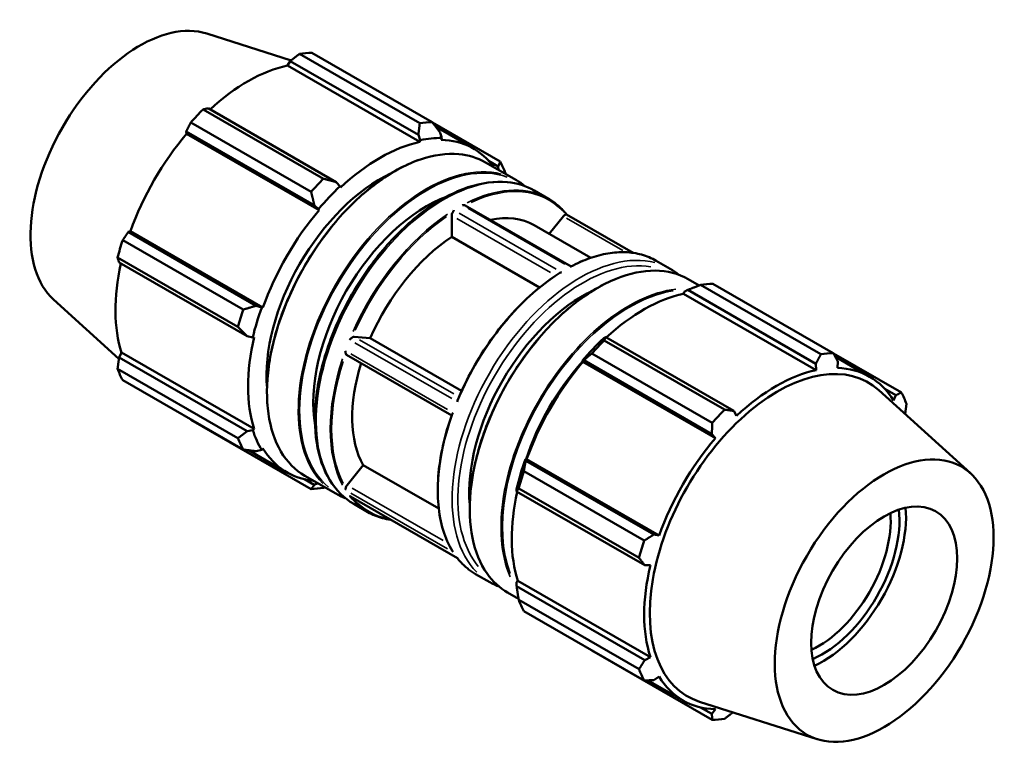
# Model space of a CAD drawing. Header units: inches. Extents: x -4.2 to 53.4, y -12.4 to 33.8.
# Tile 6 of 6: x 45.5 to 53.4, y 27.8 to 33.8. Entities that reach past the tile are written whole.
import ezdxf

# ---------------------------------------------------------------- set-up
doc = ezdxf.new("R2010")
doc.units = ezdxf.units.IN
doc.header["$MEASUREMENT"] = 0
doc.layers.add('Visible (ANSI)', color=7, linetype='Continuous', lineweight=50)
doc.layers.add('Visible Narrow (ANSI)', color=7, linetype='Continuous', lineweight=35)

msp = doc.modelspace()

# ---------------------------------------------------------------- linework, layer by layer
at = {"layer": 'Visible (ANSI)'}
for p, q in [((46.9719, 33.6609), (47.6496, 33.4452)), ((47.7163, 33.4966), (48.6837, 32.9395)), ((48.7834, 32.9492), (47.816, 33.5063)), ((47.6427, 33.4399), (47.6199, 33.4033)), ((48.6849, 32.79), (47.6199, 33.4033)), ((48.6724, 32.8469), (47.6427, 33.4399)), ((47.9104, 32.4942), (46.943, 33.0512)), ((46.9833, 33.0602), (48.0131, 32.4672)), ((46.8433, 32.9461), (47.8107, 32.389)), ((48.7868, 32.9448), (49.3303, 32.6318)), ((46.8068, 32.874), (46.8101, 32.8551)), ((47.8365, 32.281), (46.8068, 32.874)), ((47.8752, 32.2418), (46.8101, 32.8551)), ((48.6883, 32.8046), (48.6724, 32.8469)), ((48.8134, 32.9103), (49.1151, 32.7366)), ((48.8489, 32.864), (48.8612, 32.8214)), ((48.6849, 32.79), (48.6883, 32.8046)), ((48.8612, 32.8214), (48.8559, 32.8066)), ((49.2112, 32.6253), (49.4605, 32.4818)), ((49.3151, 32.5934), (49.2375, 32.6381)), ((49.3172, 32.5643), (49.3151, 32.5934)), ((48.0131, 32.4672), (48.0428, 32.4328)), ((48.0428, 32.4328), (48.0462, 32.4222)), ((49.6043, 32.399), (49.7177, 32.3336)), ((47.8699, 32.2505), (47.8365, 32.281)), ((47.8752, 32.2418), (47.8699, 32.2505)), ((49.8996, 31.7892), (49.0482, 32.2795)), ((48.9408, 32.1985), (48.9408, 32.026)), ((49.8387, 32.1925), (49.7243, 32.0503)), ((50.3996, 31.8977), (49.8639, 32.2062)), ((46.3585, 32.0728), (46.3406, 32.0664)), ((46.3406, 32.0664), (47.3703, 31.4735)), ((47.4235, 31.4595), (46.3585, 32.0728)), ((49.6024, 32.1205), (50.0581, 31.8581)), ((47.2638, 31.4418), (46.2964, 31.9989)), ((48.9408, 32.026), (49.6462, 31.6199)), ((46.2551, 31.8599), (47.2225, 31.3028)), ((47.2972, 31.2272), (46.2675, 31.8202)), ((50.5834, 31.8351), (50.6969, 31.7698)), ((50.8406, 31.687), (50.9293, 31.636)), ((50.8043, 31.5696), (50.8077, 31.5841)), ((50.8077, 31.5841), (50.8374, 31.6001)), ((50.8374, 31.6001), (51.8671, 31.0071)), ((51.9075, 31.083), (50.9401, 31.6401)), ((51.0398, 31.6498), (52.0072, 31.0927)), ((45.7409, 31.5232), (46.2659, 31.0468)), ((50.8043, 31.5696), (51.8693, 30.9563)), ((47.3703, 31.4735), (47.4134, 31.4598)), ((47.4134, 31.4598), (47.4235, 31.4595)), ((47.3418, 31.2187), (47.2972, 31.2272)), ((47.3527, 31.221), (47.3418, 31.2187)), ((48.2864, 31.2123), (48.1572, 31.2242)), ((48.2864, 31.2123), (49.0204, 30.7896)), ((50.1781, 31.2204), (50.1621, 31.2124)), ((50.1668, 31.1948), (51.1342, 30.6377)), ((51.2078, 30.6275), (50.1781, 31.2204)), ((46.2877, 31.0958), (46.2675, 31.0579)), ((46.2675, 31.0579), (47.2972, 30.4649)), ((47.3527, 30.4825), (46.2877, 31.0958)), ((48.9404, 30.5917), (48.0953, 31.0784)), ((49.9893, 31.03), (50.0016, 31.0342)), ((49.9945, 31.0213), (49.9893, 31.03)), ((49.9945, 31.0213), (51.0596, 30.408)), ((50.0016, 31.0342), (51.0313, 30.4412)), ((51.0345, 30.5325), (50.0671, 31.0896)), ((52.5541, 30.7754), (52.0091, 31.0892)), ((52.0239, 31.0615), (52.2995, 30.9028)), ((52.0403, 30.9728), (52.0437, 31.0243)), ((47.2225, 30.4086), (46.2551, 30.9657)), ((51.8671, 31.0071), (51.8693, 30.9563)), ((46.2964, 30.8742), (47.2638, 30.3172)), ((53.1096, 30.1264), (52.3739, 30.7941)), ((52.4219, 30.8044), (52.5099, 30.7537)), ((52.5099, 30.7537), (52.492, 30.7107)), ((51.2306, 30.5884), (51.2078, 30.6275)), ((47.8107, 29.9998), (46.8433, 30.5569)), ((47.2972, 30.4649), (47.3418, 30.4723)), ((47.3418, 30.4723), (47.3527, 30.4825)), ((51.0313, 30.4412), (51.0596, 30.408)), ((47.3073, 30.3112), (47.616, 30.1335)), ((47.4134, 30.3136), (47.3703, 30.3029)), ((47.4235, 30.3256), (47.4134, 30.3136)), ((49.5353, 30.2267), (49.5328, 30.2393)), ((49.5328, 30.2393), (49.5429, 30.2391)), ((49.5429, 30.2391), (50.6079, 29.6258)), ((48.2293, 30.1914), (48.1001, 30.0307)), ((48.2293, 30.1914), (48.8362, 29.8419)), ((50.565, 29.6337), (49.5353, 30.2267)), ((47.7567, 30.0783), (47.8365, 30.0324)), ((47.7605, 30.1062), (48.0098, 29.9626)), ((49.5202, 30.1425), (50.4876, 29.5854)), ((47.8365, 30.0324), (47.8647, 30.0462)), ((49.4612, 29.9982), (49.4622, 29.9805)), ((50.4463, 29.4463), (49.4789, 30.0034)), ((48.9863, 29.4435), (48.1259, 29.939)), ((49.4622, 29.9805), (50.4919, 29.3875)), ((48.1536, 29.8798), (48.267, 29.8145)), ((50.6079, 29.6258), (50.565, 29.6337)), ((50.4919, 29.3875), (50.5371, 29.3872)), ((49.1328, 29.316), (49.2462, 29.2506)), ((49.4612, 29.2518), (49.472, 29.262)), ((49.4622, 29.2182), (49.4612, 29.2518)), ((50.4919, 28.6252), (49.4622, 29.2182)), ((49.472, 29.262), (50.5371, 28.6487)), ((49.39, 29.1678), (49.4776, 29.1174)), ((49.4789, 29.1093), (50.4463, 28.5522)), ((50.4876, 28.4607), (49.5202, 29.0178)), ((50.0671, 28.7004), (51.0345, 28.1433)), ((50.5371, 28.6487), (50.4919, 28.6252)), ((50.565, 28.4632), (50.6079, 28.4918)), ((50.5192, 28.4617), (50.8004, 28.2997)), ((51.8786, 27.9887), (50.9318, 28.29)), ((51.0313, 28.1926), (50.9411, 28.2446)), ((51.0596, 28.2297), (51.0313, 28.1926))]:
    msp.add_line(p, q, dxfattribs=at)
for centre, major_axis, start_param, end_param in [((46.4342, 32.5472), (0.6204, 1.0773), 0.12525, 3.016343), ((47.3296, 32.0316), (0.8059, 1.3995), 0.343502, 0.438029), ((47.3005, 32.0483), (-0.7495, -1.3016), 3.619624, 4.213542), ((47.3296, 32.0316), (-0.8059, -1.3995), 4.270492, 4.36502), ((48.297, 31.4745), (0.8059, 1.3995), 0.343502, 0.438029), ((47.3005, 32.0483), (-0.7495, -1.3016), 4.405023, 5.015888), ((48.3656, 31.435), (0.7495, 1.3016), 0.478032, 1.088897), ((48.3656, 31.435), (0.7576, 1.3156), 0.303499, 0.478032), ((48.3656, 31.435), (0.7495, 1.3016), 6.028497, 6.586684), ((48.297, 31.4745), (0.8059, 1.3995), 5.841289, 5.935816), ((48.3656, 31.435), (-0.6447, -1.1196), 3.832876, 5.591902), ((48.297, 31.4745), (0.8059, 1.3995), 1.1289, 1.223427), ((48.3656, 31.435), (-0.7576, -1.3156), 4.23049, 4.405023), ((48.7408, 31.219), (-0.6447, -1.1196), 3.745741, 5.679037), ((48.3656, 31.435), (0.7495, 1.3016), 1.26343, 1.874295), ((48.9643, 32.212), (-0.0165, -0.0287), 4.669768, 5.495853), ((49.0316, 32.2508), (0.0165, 0.0287), 0, 0.038754), ((48.9979, 31.0709), (0.6045, 1.0496), 0, 0.483413), ((49.8504, 32.1757), (-0.0165, -0.0287), 3.62257, 4.448656), ((47.3296, 32.0316), (-0.8059, -1.3995), 5.055891, 5.150418), ((48.9979, 31.0709), (-0.6045, -1.0496), 3.991773, 4.905539), ((47.3005, 32.0483), (-0.7495, -1.3016), 5.207208, 5.801286), ((49.995, 30.4967), (-0.6447, -1.1196), 3.832876, 5.591902), ((50.5535, 30.1751), (0.8059, 1.3995), 0.343502, 0.438029), ((50.4849, 30.2146), (0.7495, 1.3016), 0.478032, 1.071949), ((48.297, 31.4745), (0.8059, 1.3995), 1.914298, 2.008825), ((48.3656, 31.435), (-0.7576, -1.3156), 5.015888, 5.190421), ((48.3656, 31.435), (0.7495, 1.3016), 2.048828, 2.659693), ((48.1455, 31.1939), (0.0165, 0.0287), 0.259866, 1.085952), ((50.4849, 30.2146), (-0.7576, -1.3156), 4.23049, 4.405023), ((50.5535, 30.1751), (0.8059, 1.3995), 1.1289, 1.223427), ((48.1118, 31.1071), (-0.0165, -0.0287), 5.716965, 6.283185), ((50.3702, 30.2806), (-0.6447, -1.1196), 4.351355, 5.068901), ((50.4849, 30.2146), (0.7495, 1.3016), 1.26343, 1.874295), ((51.5208, 29.618), (0.8059, 1.3995), 0.343502, 0.438029), ((47.3296, 32.0316), (-0.8059, -1.3995), 5.841289, 5.935816), ((48.9979, 31.0709), (-0.6045, -1.0496), 5.087619, 5.952736), ((51.5617, 29.5945), (0.7267, 1.2619), 6.157935, 9.550028), ((51.5499, 29.6013), (-0.7495, -1.3016), 3.619624, 4.23049), ((51.5499, 29.6013), (0.7495, 1.3016), 5.975819, 6.586684), ((51.5208, 29.618), (0.8059, 1.3995), 5.841289, 5.935816), ((51.5208, 29.618), (-0.8059, -1.3995), 4.270492, 4.36502), ((48.3656, 31.435), (-0.7576, -1.3156), 5.801286, 5.975819), ((48.297, 31.4745), (-0.8059, -1.3995), 5.841289, 5.935816), ((51.5499, 29.6013), (-0.7495, -1.3016), 4.405023, 5.015888), ((48.3656, 31.435), (-0.7495, -1.3016), 5.975819, 6.537873), ((50.4849, 30.2146), (-0.7576, -1.3156), 5.015888, 5.190421), ((50.5535, 30.1751), (0.8059, 1.3995), 1.914298, 2.008825), ((48.297, 31.4745), (-0.8059, -1.3995), 0.343502, 0.438029), ((48.1118, 30.014), (-0.0165, -0.0287), 4.448656, 5.274742), ((50.4849, 30.2146), (0.7495, 1.3016), 2.065615, 2.659693), ((51.9178, 29.3894), (0.4384, 0.7613), 3.803903, 5.620875), ((51.9178, 29.3894), (0.4756, 0.8259), 3.834576, 5.590202), ((51.8826, 29.4097), (-0.4136, -0.7182), 0.698034, 2.443559), ((51.5208, 29.618), (-0.8059, -1.3995), 5.055891, 5.150418), ((51.5499, 29.6013), (-0.7495, -1.3016), 5.190421, 5.801286), ((50.5535, 30.1751), (-0.8059, -1.3995), 5.841289, 5.935816), ((51.5208, 29.618), (-0.8059, -1.3995), 5.841289, 5.935816), ((51.5499, 29.6013), (-0.7495, -1.3016), 5.975819, 6.586684), ((51.5208, 29.618), (-0.8059, -1.3995), 0.343502, 0.438029)]:
    msp.add_ellipse(centre, major_axis=major_axis, ratio=0.578093, start_param=start_param, end_param=end_param, dxfattribs=at)
for major_axis in [(0.6204, 1.0773), (0.4136, 0.7182)]:
    msp.add_ellipse((52.4163, 29.1024), major_axis=major_axis, ratio=0.578093, dxfattribs=at)
for points, weights in [([(47.6427, 33.4399), (47.6786, 33.4677), (47.7163, 33.4966)], [1.00132674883, 1.0010718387, 1]), ([(46.943, 33.0512), (46.9634, 33.0559), (46.9833, 33.0602)], [1, 1.0010718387, 1.00132674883]), ([(46.8068, 32.874), (46.8245, 32.9094), (46.8433, 32.9461)], [1.00132674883, 1.0010718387, 1]), ([(48.6724, 32.8469), (48.6784, 32.892), (48.6837, 32.9395)], [1.00594121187, 1.01135678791, 1.01597147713]), ([(48.7834, 32.9492), (48.8173, 32.9055), (48.8489, 32.864)], [1.01597147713, 1.01135678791, 1.00594121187]), ([(49.3151, 32.5934), (49.323, 32.612), (49.3303, 32.6318)], [1.00594121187, 1.01135678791, 1.01597147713]), ([(49.3716, 32.5403), (49.3722, 32.5363), (49.3729, 32.5322)], [1.01597147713, 1.01563488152, 1.01529402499]), ([(47.9104, 32.4942), (47.9632, 32.4801), (48.0131, 32.4672)], [1.01597147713, 1.01135678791, 1.00594121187]), ([(47.8365, 32.281), (47.8243, 32.3336), (47.8107, 32.389)], [1.00594121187, 1.01135678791, 1.01597147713]), ([(46.2964, 31.9989), (46.3188, 32.0335), (46.3406, 32.0664)], [1, 1.0010718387, 1.00132674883]), ([(46.2675, 31.8202), (46.2612, 31.8397), (46.2551, 31.8599)], [1.00132674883, 1.0010718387, 1]), ([(50.8374, 31.6001), (50.8873, 31.62), (50.9401, 31.6401)], [1.00594121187, 1.01135678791, 1.01597147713]), ([(47.2638, 31.4418), (47.3186, 31.4577), (47.3703, 31.4735)], [1.01597147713, 1.01135678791, 1.00594121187]), ([(47.2972, 31.2272), (47.261, 31.264), (47.2225, 31.3028)], [1.00594121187, 1.01135678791, 1.01597147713]), ([(50.1668, 31.1948), (50.1721, 31.2081), (50.1781, 31.2204)], [1.01597147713, 1.01135678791, 1.00594121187]), ([(46.2551, 30.9657), (46.2612, 31.0129), (46.2675, 31.0579)], [1, 1.0010718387, 1.00132674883]), ([(50.0016, 31.0342), (50.0332, 31.0616), (50.0671, 31.0896)], [1.00594121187, 1.01135678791, 1.01597147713]), ([(51.8671, 31.0071), (51.8871, 31.0442), (51.9075, 31.083)], [1.00132674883, 1.0010718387, 1]), ([(52.0072, 31.0927), (52.026, 31.0577), (52.0437, 31.0243)], [1, 1.0010718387, 1.00132674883]), ([(52.5099, 30.7537), (52.5317, 30.7642), (52.5541, 30.7754)], [1.00132674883, 1.0010718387, 1]), ([(51.1342, 30.6377), (51.1719, 30.6324), (51.2078, 30.6275)], [1, 1.0010718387, 1.00132674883]), ([(52.5954, 30.6839), (52.59, 30.6426), (52.5846, 30.6028)], [1, 1.00093962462, 1.00125143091]), ([(46.8433, 30.5569), (46.8423, 30.5587), (46.8414, 30.5604)], [1, 1.0000540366, 1.00010599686]), ([(51.0313, 30.4412), (51.033, 30.4859), (51.0345, 30.5325)], [1.00132674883, 1.0010718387, 1]), ([(47.2225, 30.4086), (47.261, 30.4371), (47.2972, 30.4649)], [1.01597147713, 1.01135678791, 1.00594121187]), ([(47.3703, 30.3029), (47.3186, 30.3096), (47.2638, 30.3172)], [1.00594121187, 1.01135678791, 1.01597147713]), ([(49.5202, 30.1425), (49.5275, 30.1857), (49.5353, 30.2267)], [1.01597147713, 1.01135678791, 1.00594121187]), ([(47.8107, 29.9998), (47.8243, 30.0162), (47.8365, 30.0324)], [1.01597147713, 1.01135678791, 1.00594121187]), ([(47.9212, 30.0136), (47.9158, 30.0116), (47.9104, 30.0095)], [1.01500673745, 1.01549340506, 1.01597147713]), ([(49.4622, 29.9805), (49.47, 29.992), (49.4789, 30.0034)], [1.00594121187, 1.01135678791, 1.01597147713]), ([(50.4876, 29.5854), (50.5273, 29.61), (50.565, 29.6337)], [1, 1.0010718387, 1.00132674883]), ([(50.4919, 29.3875), (50.4698, 29.4162), (50.4463, 29.4463)], [1.00132674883, 1.0010718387, 1]), ([(49.4789, 29.1093), (49.47, 29.1651), (49.4622, 29.2182)], [1.01597147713, 1.01135678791, 1.00594121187]), ([(50.0671, 28.7004), (50.0654, 28.7026), (50.0637, 28.7048)], [1.01597147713, 1.01573758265, 1.01550163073]), ([(50.4463, 28.5522), (50.4698, 28.5893), (50.4919, 28.6252)], [1, 1.0010718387, 1.00132674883]), ([(50.565, 28.4632), (50.5273, 28.4619), (50.4876, 28.4607)], [1.00132674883, 1.0010718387, 1]), ([(51.0345, 28.1433), (51.033, 28.1684), (51.0313, 28.1926)], [1, 1.0010718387, 1.00132674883]), ([(51.2009, 28.2044), (51.1683, 28.1791), (51.1342, 28.153)], [1.00127006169, 1.00096859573, 1])]:
    msp.add_rational_spline(points, weights, degree=2, dxfattribs=at)
for points, knots in [([(47.7605, 30.1062), (47.6829, 30.1509), (47.6176, 30.2171), (47.5181, 30.3858), (47.4842, 30.4885), (47.451, 30.7204), (47.452, 30.8496), (47.4889, 31.1212), (47.5249, 31.2635), (47.6281, 31.5468), (47.6953, 31.6877), (47.8542, 31.9538), (47.9459, 32.079), (48.1444, 32.3012), (48.2512, 32.3981), (48.4693, 32.5539), (48.5806, 32.6126), (48.7965, 32.6858), (48.9011, 32.7002), (49.075, 32.6844), (49.1473, 32.6621), (49.2112, 32.6253)], [3.925057, 3.925057, 3.925057, 3.925057, 4.24165, 4.24165, 4.560665, 4.560665, 4.881447, 4.881447, 5.202327, 5.202327, 5.523053, 5.523053, 5.843724, 5.843724, 6.164472, 6.164472, 6.485374, 6.485374, 6.806031, 6.806031, 7.06665, 7.06665, 7.06665, 7.06665]), ([(48.1536, 29.8798), (48.0759, 29.9246), (48.0103, 29.9901), (47.9088, 30.1565), (47.8736, 30.2583), (47.8372, 30.4889), (47.8369, 30.6184), (47.8715, 30.8905), (47.9065, 31.0331), (48.0082, 31.3169), (48.0748, 31.458), (48.2326, 31.7247), (48.3239, 31.8503), (48.5222, 32.0735), (48.6292, 32.171), (48.8487, 32.3282), (48.9612, 32.3878), (49.1805, 32.4618), (49.2874, 32.4764), (49.4652, 32.4595), (49.5389, 32.4366), (49.6043, 32.399)], [3.925057, 3.925057, 3.925057, 3.925057, 4.231308, 4.231308, 4.546617, 4.546617, 4.86972, 4.86972, 5.193473, 5.193473, 5.516579, 5.516579, 5.839435, 5.839435, 6.162612, 6.162612, 6.486428, 6.486428, 6.809079, 6.809079, 7.06665, 7.06665, 7.06665, 7.06665]), ([(49.7177, 32.3336), (49.7289, 32.3272), (49.7397, 32.3204), (49.761, 32.3058), (49.7713, 32.2981), (49.7914, 32.2819), (49.8012, 32.2734), (49.8203, 32.2555), (49.8295, 32.2461), (49.8473, 32.2266), (49.8559, 32.2165), (49.8642, 32.2061)], [0.7834645, 0.7834645, 0.7834645, 0.7834645, 0.8288206, 0.8288206, 0.8741768, 0.8741768, 0.919533, 0.919533, 0.9648892, 0.9648892, 1.0099302, 1.0099302, 1.0099302, 1.0099302]), ([(48.9579, 32.2419), (48.9579, 32.2418), (48.9579, 32.2418), (48.9562, 32.2389), (48.9547, 32.2355), (48.9519, 32.2294), (48.9507, 32.227), (48.9492, 32.2241), (48.9488, 32.2234), (48.9484, 32.2228)], [-0.28604708, -0.28604708, -0.28604708, -0.28604708, -0.28562971, -0.28562971, -0.24588461, -0.24588461, -0.21868601, -0.21868601, -0.21008423, -0.21008423, -0.21008423, -0.21008423]), ([(49.0475, 32.2799), (49.0473, 32.28), (49.0471, 32.2801), (49.0453, 32.2808), (49.0431, 32.2815), (49.0365, 32.2824), (49.0318, 32.2824), (49.0269, 32.2816), (49.0269, 32.2815), (49.0268, 32.2815)], [-0.07214254, -0.07214254, -0.07214254, -0.07214254, -0.06825032, -0.06825032, -0.03929093, -0.03929093, 0, 0, 0.00039807, 0.00039807, 0.00039807, 0.00039807]), ([(49.8639, 32.2062), (49.8636, 32.2064), (49.8632, 32.2065), (49.8617, 32.2065), (49.8604, 32.2063), (49.8585, 32.2059), (49.8579, 32.2057), (49.8574, 32.2056)], [-0.26340555, -0.26340555, -0.26340555, -0.26340555, -0.24751179, -0.24751179, -0.21962834, -0.21962834, -0.21027762, -0.21027762, -0.21027762, -0.21027762]), ([(50.5834, 31.8351), (50.5471, 31.8561), (50.508, 31.8723), (50.4253, 31.8952), (50.3818, 31.9017), (50.2913, 31.905), (50.2443, 31.9017), (50.148, 31.8854), (50.0987, 31.8724), (49.9986, 31.8371), (49.9479, 31.8147), (49.8971, 31.7879)], [5.4997209, 5.4997209, 5.4997209, 5.4997209, 5.6480646, 5.6480646, 5.7964084, 5.7964084, 5.9447521, 5.9447521, 6.0930959, 6.0930959, 6.2414396, 6.2414396, 6.2414396, 6.2414396]), ([(49.8108, 31.7382), (49.745, 31.6971), (49.6795, 31.6488), (49.5515, 31.5398), (49.489, 31.479), (49.3693, 31.3471), (49.3121, 31.276), (49.205, 31.1261), (49.1551, 31.0473), (49.0646, 30.885), (49.024, 30.8014), (48.9886, 30.7169)], [0.0421616, 0.0421616, 0.0421616, 0.0421616, 0.23447, 0.23447, 0.4267783, 0.4267783, 0.6190867, 0.6190867, 0.811395, 0.811395, 1.0037034, 1.0037034, 1.0037034, 1.0037034]), ([(50.8406, 31.687), (50.763, 31.7317), (50.673, 31.755), (50.4772, 31.7563), (50.3712, 31.7341), (50.154, 31.6465), (50.0427, 31.5807), (49.8264, 31.4124), (49.7213, 31.3099), (49.5282, 31.0784), (49.4401, 30.9496), (49.2896, 30.6786), (49.2273, 30.5365), (49.1348, 30.2533), (49.1046, 30.1122), (49.0794, 29.8454), (49.0844, 29.7196), (49.1295, 29.4962), (49.1695, 29.3985), (49.2704, 29.256), (49.326, 29.2047), (49.39, 29.1678)], [5.499721, 5.499721, 5.499721, 5.499721, 5.816313, 5.816313, 6.135328, 6.135328, 6.456111, 6.456111, 6.776991, 6.776991, 7.097717, 7.097717, 7.418387, 7.418387, 7.739135, 7.739135, 8.060038, 8.060038, 8.380694, 8.380694, 8.641314, 8.641314, 8.641314, 8.641314]), ([(49.8237, 31.7433), (49.8236, 31.7433), (49.8236, 31.7433), (49.8189, 31.7422), (49.8146, 31.7405), (49.8108, 31.7382)], [-0.28604708, -0.28604708, -0.28604708, -0.28604708, -0.28562971, -0.28562971, -0.24680214, -0.24680214, -0.24680214, -0.24680214]), ([(49.8971, 31.7879), (49.8956, 31.7871), (49.8941, 31.7855), (49.8926, 31.7831), (49.8926, 31.783), (49.8925, 31.783)], [-0.03514302, -0.03514302, -0.03514302, -0.03514302, 0, 0, 0.00039807, 0.00039807, 0.00039807, 0.00039807]), ([(48.1385, 31.2158), (48.1383, 31.2156), (48.138, 31.2154), (48.1359, 31.2134), (48.1335, 31.2115), (48.1272, 31.2065), (48.1235, 31.2034), (48.1201, 31.2001), (48.1201, 31.2001), (48.12, 31.2)], [-0.07211199, -0.07211199, -0.07211199, -0.07211199, -0.06846575, -0.06846575, -0.03934092, -0.03934092, 0, 0, 0.00043315, 0.00043315, 0.00043315, 0.00043315]), ([(48.0856, 31.1112), (48.0856, 31.1111), (48.0856, 31.1111), (48.0856, 31.1062), (48.0862, 31.1016), (48.0875, 31.0945), (48.088, 31.092), (48.0887, 31.0892), (48.0888, 31.0886), (48.089, 31.088)], [-0.28648661, -0.28648661, -0.28648661, -0.28648661, -0.28603019, -0.28603019, -0.24753867, -0.24753867, -0.21964356, -0.21964356, -0.21028063, -0.21028063, -0.21028063, -0.21028063]), ([(48.9886, 30.7169), (48.9885, 30.7165), (48.9883, 30.7161), (48.9867, 30.7116), (48.9859, 30.7068), (48.9857, 30.7016), (48.9857, 30.7015), (48.9857, 30.7015)], [-0.04343425, -0.04343425, -0.04343425, -0.04343425, -0.03934092, -0.03934092, 0, 0, 0.00043315, 0.00043315, 0.00043315, 0.00043315]), ([(48.9441, 30.6021), (48.9136, 30.5168), (48.8887, 30.4313), (48.8513, 30.2632), (48.8387, 30.1806), (48.8263, 30.0211), (48.8265, 29.9443), (48.8397, 29.7994), (48.8526, 29.7313), (48.8909, 29.6063), (48.9163, 29.5494), (48.9474, 29.4991)], [1.090589, 1.090589, 1.090589, 1.090589, 1.2837631, 1.2837631, 1.4769372, 1.4769372, 1.6701113, 1.6701113, 1.8632854, 1.8632854, 2.0564595, 2.0564595, 2.0564595, 2.0564595]), ([(48.9513, 30.6127), (48.9513, 30.6126), (48.9512, 30.6126), (48.9483, 30.6095), (48.946, 30.6065), (48.9445, 30.6031), (48.9443, 30.6026), (48.9441, 30.6021)], [-0.28648661, -0.28648661, -0.28648661, -0.28648661, -0.28603019, -0.28603019, -0.24753867, -0.24753867, -0.2409521, -0.2409521, -0.2409521, -0.2409521]), ([(48.089, 30.0068), (48.0889, 30.0065), (48.0888, 30.0062), (48.0883, 30.0035), (48.0877, 30.0013), (48.0863, 29.9964), (48.0856, 29.9942), (48.0856, 29.9926), (48.0856, 29.9926), (48.0856, 29.9925)], [-0.07211144, -0.07211144, -0.07211144, -0.07211144, -0.06846918, -0.06846918, -0.03934174, -0.03934174, 0, 0, 0.00043377, 0.00043377, 0.00043377, 0.00043377]), ([(48.12, 29.9434), (48.1201, 29.9434), (48.1201, 29.9433), (48.122, 29.9416), (48.1239, 29.9402), (48.1259, 29.939)], [-0.28647977, -0.28647977, -0.28647977, -0.28647977, -0.28602403, -0.28602403, -0.26340555, -0.26340555, -0.26340555, -0.26340555]), ([(48.4509, 29.7519), (48.428, 29.7552), (48.4056, 29.7598), (48.3425, 29.7773), (48.3034, 29.7935), (48.267, 29.8145)], [3.6985913, 3.6985913, 3.6985913, 3.6985913, 3.7767134, 3.7767134, 3.9250571, 3.9250571, 3.9250571, 3.9250571]), ([(48.9474, 29.4991), (48.9485, 29.4974), (48.9498, 29.4957), (48.9512, 29.4941), (48.9513, 29.494), (48.9513, 29.494)], [-0.01809347, -0.01809347, -0.01809347, -0.01809347, 0, 0, 0.00043377, 0.00043377, 0.00043377, 0.00043377]), ([(48.9857, 29.4449), (48.9857, 29.4448), (48.9857, 29.4448), (48.9858, 29.4444), (48.9859, 29.444), (48.9862, 29.4437)], [-0.28647977, -0.28647977, -0.28647977, -0.28647977, -0.28602403, -0.28602403, -0.27143605, -0.27143605, -0.27143605, -0.27143605]), ([(48.9862, 29.4437), (48.9945, 29.4332), (49.0031, 29.423), (49.021, 29.4035), (49.0302, 29.3941), (49.0492, 29.3762), (49.059, 29.3677), (49.0792, 29.3515), (49.0895, 29.3437), (49.1108, 29.3292), (49.1216, 29.3224), (49.1328, 29.316)], [2.1313472, 2.1313472, 2.1313472, 2.1313472, 2.1767034, 2.1767034, 2.2220596, 2.2220596, 2.2674158, 2.2674158, 2.312772, 2.312772, 2.3581282, 2.3581282, 2.3581282, 2.3581282])]:
    msp.add_open_spline(points, degree=3, knots=knots, dxfattribs=at)
for points in [[(49.4605, 32.4818), (49.4843, 32.468), (49.507, 32.4523), (49.5284, 32.4347)], [(50.7659, 31.7221), (50.7441, 31.7399), (50.7211, 31.7558), (50.6969, 31.7698)], [(48.0846, 29.9275), (48.0586, 29.9372), (48.0337, 29.9489), (48.0098, 29.9626)], [(49.2462, 29.2506), (49.2704, 29.2367), (49.2958, 29.2247), (49.3221, 29.2149)]]:
    msp.add_open_spline(points, degree=3, dxfattribs=at)
at = {"layer": 'Visible Narrow (ANSI)'}
for p, q in [((49.7804, 31.7683), (49.0012, 32.2169)), ((49.8493, 31.8079), (49.0701, 32.2566)), ((49.7357, 31.7408), (48.9827, 32.1744)), ((50.3159, 31.9176), (49.8638, 32.178)), ((48.1993, 31.1999), (48.9563, 30.764)), ((48.9425, 30.7264), (48.1633, 31.1751)), ((48.1289, 31.0863), (48.908, 30.6376)), ((48.1407, 30.0073), (48.8721, 29.5862)), ((48.908, 29.5189), (48.1289, 29.9676)), ((48.9425, 29.4698), (48.1633, 29.9185))]:
    msp.add_line(p, q, dxfattribs=at)
for centre, major_axis, start_param, end_param in [((48.4859, 31.3657), (0.7253, 1.2596), 0.15708, 2.984513), ((48.7352, 31.2222), (-0.7253, -1.2596), 3.298672, 6.126106), ((48.7408, 31.219), (0.7214, 1.2528), 0.098538, 3.043054), ((48.879, 31.1394), (0.7253, 1.2596), 0.15708, 2.984513), ((48.9924, 31.0741), (0.7253, 1.2596), 0.037497, 0.712448), ((48.9979, 31.0709), (0.7214, 1.2528), 6.115451, 6.970651), ((48.9924, 31.0741), (0.7253, 1.2596), 0.865992, 1.748135), ((48.9979, 31.0709), (-0.7214, -1.2528), 4.021056, 4.876256), ((49.9715, 30.5102), (0.7253, 1.2596), 0.15708, 2.984513), ((49.8581, 30.5755), (0.7253, 1.2596), 0.037497, 0.712448), ((49.995, 30.4967), (-0.7088, -1.2309), 3.349684, 6.075094), ((50.1153, 30.4274), (-0.7253, -1.2596), 3.298672, 6.126106), ((49.8581, 30.5755), (0.7253, 1.2596), 0.865992, 1.748135), ((50.3646, 30.2839), (0.7253, 1.2596), 0.406753, 2.732914), ((50.3702, 30.2806), (-0.7214, -1.2528), 3.574578, 5.848213), ((48.9924, 31.0741), (-0.7253, -1.2596), 5.054782, 5.936925), ((48.9979, 31.0709), (-0.7214, -1.2528), 5.068254, 5.923453), ((49.8581, 30.5755), (-0.7253, -1.2596), 5.054782, 5.936925), ((48.9924, 31.0741), (-0.7253, -1.2596), 6.064482, 6.271675), ((48.9979, 31.0709), (-0.7214, -1.2528), 6.100751, 6.465619), ((49.8581, 30.5755), (-0.7253, -1.2596), 6.064482, 6.271675)]:
    msp.add_ellipse(centre, major_axis=major_axis, ratio=0.578093, start_param=start_param, end_param=end_param, dxfattribs=at)

doc.saveas('drawing.dxf')
